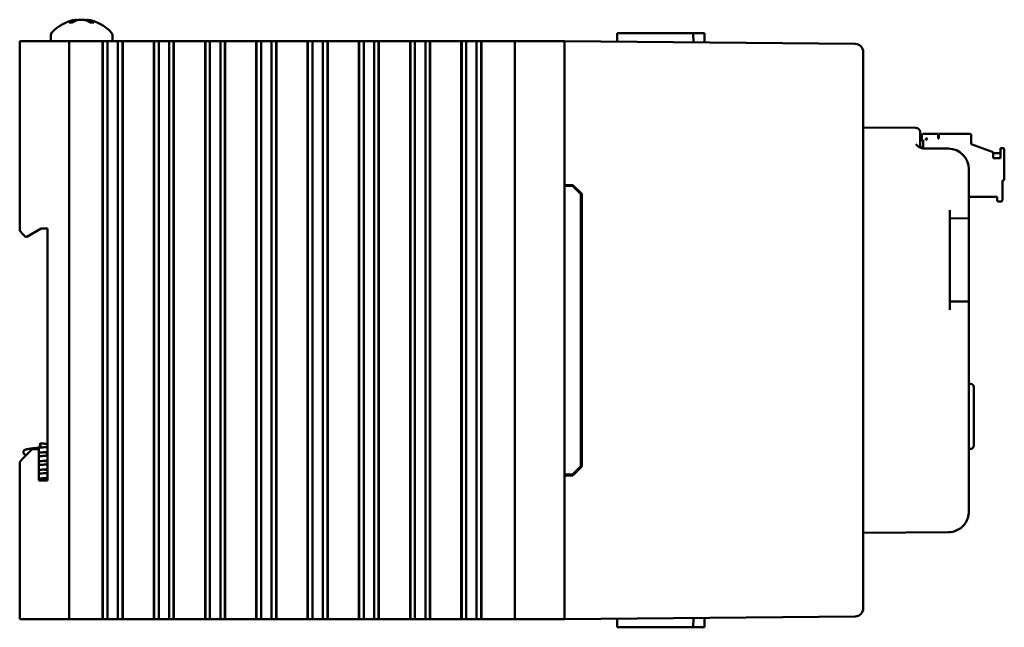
# Model space of a CAD drawing. Header units: inches. Extents: x 1.3 to 23.8, y 0.4 to 18.6.
# Tile 4 of 14: x 1.3 to 7.3, y 7.6 to 11.2. Entities that reach past the tile are written whole.
import ezdxf

# ---------------------------------------------------------------- set-up
doc = ezdxf.new("R2010")
doc.units = ezdxf.units.IN
doc.header["$LTSCALE"] = 0.8
doc.header["$MEASUREMENT"] = 0
doc.layers.add('Visible (ANSI)', color=7, linetype='Continuous', lineweight=50)

msp = doc.modelspace()

# ---------------------------------------------------------------- linework, layer by layer
at = {"layer": 'Visible (ANSI)'}
for p, q in [((1.6127, 11.2315), (1.5946, 11.2315)), ((1.637, 11.2475), (1.6374, 11.2426)), ((1.7006, 11.2475), (1.7001, 11.2419)), ((1.7408, 11.2315), (1.7219, 11.2315)), ((4.9146, 11.1666), (4.9142, 11.1138)), ((4.9146, 11.1666), (5.0141, 11.1666)), ((5.1629, 11.1666), (5.0141, 11.1666)), ((5.1629, 11.1666), (5.3749, 11.1666)), ((5.3749, 11.1666), (5.4431, 11.1666)), ((5.3749, 11.1666), (5.3754, 11.1098)), ((5.4431, 11.1666), (5.4436, 11.1092)), ((1.2938, 11.1166), (1.3138, 11.1166)), ((1.2938, 11.1166), (1.2938, 9.9676)), ((1.5738, 11.1166), (1.3138, 11.1166)), ((1.4823, 11.1547), (1.4823, 11.1166)), ((1.5738, 11.1166), (1.5938, 11.1166)), ((1.5938, 7.6166), (1.5938, 11.1166)), ((1.6138, 11.1166), (1.5938, 11.1166)), ((1.6138, 11.1166), (1.7915, 11.1166)), ((1.7956, 11.1166), (1.7915, 11.1166)), ((1.7968, 11.1166), (1.7956, 11.1166)), ((1.7956, 7.6166), (1.7956, 11.1166)), ((1.7979, 11.1166), (1.7968, 11.1166)), ((1.7968, 7.6166), (1.7968, 11.1166)), ((1.8132, 11.1166), (1.7979, 11.1166)), ((1.7979, 7.6166), (1.7979, 11.1166)), ((1.8132, 11.1166), (1.8253, 11.1166)), ((1.8253, 11.1166), (1.8421, 11.1166)), ((1.8253, 11.1166), (1.8253, 7.6166)), ((1.8421, 11.1166), (1.856, 11.1166)), ((1.8553, 11.1547), (1.8553, 11.1166)), ((1.8576, 11.1166), (1.856, 11.1166)), ((1.8576, 11.1166), (1.8715, 11.1166)), ((1.8715, 11.1166), (1.8883, 11.1166)), ((1.8883, 11.1166), (1.9004, 11.1166)), ((1.8883, 7.6166), (1.8883, 11.1166)), ((1.9157, 11.1166), (1.9004, 11.1166)), ((1.9169, 11.1166), (1.9157, 11.1166)), ((1.9157, 7.6166), (1.9157, 11.1166)), ((1.918, 11.1166), (1.9169, 11.1166)), ((1.9169, 7.6166), (1.9169, 11.1166)), ((1.9222, 11.1166), (1.918, 11.1166)), ((1.918, 7.6166), (1.918, 11.1166)), ((1.9222, 11.1166), (2.102, 11.1166)), ((2.1062, 11.1166), (2.102, 11.1166)), ((2.1073, 11.1166), (2.1062, 11.1166)), ((2.1062, 7.6166), (2.1062, 11.1166)), ((2.1085, 11.1166), (2.1073, 11.1166)), ((2.1073, 7.6166), (2.1073, 11.1166)), ((2.1238, 11.1166), (2.1085, 11.1166)), ((2.1085, 7.6166), (2.1085, 11.1166)), ((2.1238, 11.1166), (2.1359, 11.1166)), ((2.1359, 11.1166), (2.1527, 11.1166)), ((2.1359, 11.1166), (2.1359, 7.6166)), ((2.1527, 11.1166), (2.1666, 11.1166)), ((2.1682, 11.1166), (2.1666, 11.1166)), ((2.1682, 11.1166), (2.1821, 11.1166)), ((2.1821, 11.1166), (2.1989, 11.1166)), ((2.1989, 11.1166), (2.211, 11.1166)), ((2.1989, 7.6166), (2.1989, 11.1166)), ((2.2263, 11.1166), (2.211, 11.1166)), ((2.2274, 11.1166), (2.2263, 11.1166)), ((2.2263, 7.6166), (2.2263, 11.1166)), ((2.2286, 11.1166), (2.2274, 11.1166)), ((2.2274, 7.6166), (2.2274, 11.1166)), ((2.2327, 11.1166), (2.2286, 11.1166)), ((2.2286, 7.6166), (2.2286, 11.1166)), ((2.2327, 11.1166), (2.4126, 11.1166)), ((2.4167, 11.1166), (2.4126, 11.1166)), ((2.4179, 11.1166), (2.4167, 11.1166)), ((2.4167, 7.6166), (2.4167, 11.1166)), ((2.4191, 11.1166), (2.4179, 11.1166)), ((2.4179, 7.6166), (2.4179, 11.1166)), ((2.4343, 11.1166), (2.4191, 11.1166)), ((2.4191, 7.6166), (2.4191, 11.1166)), ((2.4343, 11.1166), (2.4464, 11.1166)), ((2.4464, 11.1166), (2.4633, 11.1166)), ((2.4464, 11.1166), (2.4464, 7.6166)), ((2.4633, 11.1166), (2.4771, 11.1166)), ((2.4787, 11.1166), (2.4771, 11.1166)), ((2.4787, 11.1166), (2.4926, 11.1166)), ((2.4926, 11.1166), (2.5095, 11.1166)), ((2.5095, 11.1166), (2.5215, 11.1166)), ((2.5095, 7.6166), (2.5095, 11.1166)), ((2.5368, 11.1166), (2.5215, 11.1166)), ((2.538, 11.1166), (2.5368, 11.1166)), ((2.5368, 7.6166), (2.5368, 11.1166)), ((2.5391, 11.1166), (2.538, 11.1166)), ((2.538, 7.6166), (2.538, 11.1166)), ((2.5433, 11.1166), (2.5391, 11.1166)), ((2.5391, 7.6166), (2.5391, 11.1166)), ((2.5433, 11.1166), (2.7231, 11.1166)), ((2.7273, 11.1166), (2.7231, 11.1166)), ((2.7285, 11.1166), (2.7273, 11.1166)), ((2.7273, 7.6166), (2.7273, 11.1166)), ((2.7296, 11.1166), (2.7285, 11.1166)), ((2.7285, 7.6166), (2.7285, 11.1166)), ((2.7449, 11.1166), (2.7296, 11.1166)), ((2.7296, 7.6166), (2.7296, 11.1166)), ((2.7449, 11.1166), (2.757, 11.1166)), ((2.757, 11.1166), (2.7738, 11.1166)), ((2.757, 11.1166), (2.757, 7.6166)), ((2.7738, 11.1166), (2.7877, 11.1166)), ((2.7893, 11.1166), (2.7877, 11.1166)), ((2.7893, 11.1166), (2.8032, 11.1166)), ((2.8032, 11.1166), (2.82, 11.1166)), ((2.82, 11.1166), (2.8321, 11.1166)), ((2.82, 7.6166), (2.82, 11.1166)), ((2.8474, 11.1166), (2.8321, 11.1166)), ((2.8485, 11.1166), (2.8474, 11.1166)), ((2.8474, 7.6166), (2.8474, 11.1166)), ((2.8497, 11.1166), (2.8485, 11.1166)), ((2.8485, 7.6166), (2.8485, 11.1166)), ((2.8538, 11.1166), (2.8497, 11.1166)), ((2.8497, 7.6166), (2.8497, 11.1166)), ((2.8538, 11.1166), (3.0337, 11.1166)), ((3.0379, 11.1166), (3.0337, 11.1166)), ((3.039, 11.1166), (3.0379, 11.1166)), ((3.0379, 7.6166), (3.0379, 11.1166)), ((3.0402, 11.1166), (3.039, 11.1166)), ((3.039, 7.6166), (3.039, 11.1166)), ((3.0555, 11.1166), (3.0402, 11.1166)), ((3.0402, 7.6166), (3.0402, 11.1166)), ((3.0555, 11.1166), (3.0675, 11.1166)), ((3.0675, 11.1166), (3.0844, 11.1166)), ((3.0675, 11.1166), (3.0675, 7.6166)), ((3.0844, 11.1166), (3.0982, 11.1166)), ((3.0999, 11.1166), (3.0982, 11.1166)), ((3.0999, 11.1166), (3.1137, 11.1166)), ((3.1137, 11.1166), (3.1306, 11.1166)), ((3.1306, 11.1166), (3.1426, 11.1166)), ((3.1306, 7.6166), (3.1306, 11.1166)), ((3.1579, 11.1166), (3.1426, 11.1166)), ((3.1591, 11.1166), (3.1579, 11.1166)), ((3.1579, 7.6166), (3.1579, 11.1166)), ((3.1602, 11.1166), (3.1591, 11.1166)), ((3.1591, 7.6166), (3.1591, 11.1166)), ((3.1644, 11.1166), (3.1602, 11.1166)), ((3.1602, 7.6166), (3.1602, 11.1166)), ((3.1644, 11.1166), (3.3443, 11.1166)), ((3.3484, 11.1166), (3.3443, 11.1166)), ((3.3496, 11.1166), (3.3484, 11.1166)), ((3.3484, 7.6166), (3.3484, 11.1166)), ((3.3507, 11.1166), (3.3496, 11.1166)), ((3.3496, 7.6166), (3.3496, 11.1166)), ((3.366, 11.1166), (3.3507, 11.1166)), ((3.3507, 7.6166), (3.3507, 11.1166)), ((3.366, 11.1166), (3.3781, 11.1166)), ((3.3781, 11.1166), (3.3949, 11.1166)), ((3.3781, 11.1166), (3.3781, 7.6166)), ((3.3949, 11.1166), (3.4088, 11.1166)), ((3.4104, 11.1166), (3.4088, 11.1166)), ((3.4104, 11.1166), (3.4243, 11.1166)), ((3.4243, 11.1166), (3.4411, 11.1166)), ((3.4411, 11.1166), (3.4532, 11.1166)), ((3.4411, 7.6166), (3.4411, 11.1166)), ((3.4685, 11.1166), (3.4532, 11.1166)), ((3.4696, 11.1166), (3.4685, 11.1166)), ((3.4685, 7.6166), (3.4685, 11.1166)), ((3.4708, 11.1166), (3.4696, 11.1166)), ((3.4696, 7.6166), (3.4696, 11.1166)), ((3.4749, 11.1166), (3.4708, 11.1166)), ((3.4708, 7.6166), (3.4708, 11.1166)), ((3.4749, 11.1166), (3.6548, 11.1166)), ((3.659, 11.1166), (3.6548, 11.1166)), ((3.6601, 11.1166), (3.659, 11.1166)), ((3.659, 7.6166), (3.659, 11.1166)), ((3.6613, 11.1166), (3.6601, 11.1166)), ((3.6601, 7.6166), (3.6601, 11.1166)), ((3.6766, 11.1166), (3.6613, 11.1166)), ((3.6613, 7.6166), (3.6613, 11.1166)), ((3.6766, 11.1166), (3.6886, 11.1166)), ((3.6886, 11.1166), (3.7055, 11.1166)), ((3.6886, 11.1166), (3.6886, 7.6166)), ((3.7055, 11.1166), (3.7193, 11.1166)), ((3.721, 11.1166), (3.7193, 11.1166)), ((3.721, 11.1166), (3.7348, 11.1166)), ((3.7348, 11.1166), (3.7517, 11.1166)), ((3.7517, 11.1166), (3.7637, 11.1166)), ((3.7517, 7.6166), (3.7517, 11.1166)), ((3.779, 11.1166), (3.7637, 11.1166)), ((3.7802, 11.1166), (3.779, 11.1166)), ((3.779, 7.6166), (3.779, 11.1166)), ((3.7813, 11.1166), (3.7802, 11.1166)), ((3.7802, 7.6166), (3.7802, 11.1166)), ((3.7855, 11.1166), (3.7813, 11.1166)), ((3.7813, 7.6166), (3.7813, 11.1166)), ((3.7855, 11.1166), (3.9654, 11.1166)), ((3.9695, 11.1166), (3.9654, 11.1166)), ((3.9707, 11.1166), (3.9695, 11.1166)), ((3.9695, 7.6166), (3.9695, 11.1166)), ((3.9718, 11.1166), (3.9707, 11.1166)), ((3.9707, 7.6166), (3.9707, 11.1166)), ((3.9871, 11.1166), (3.9718, 11.1166)), ((3.9718, 7.6166), (3.9718, 11.1166)), ((3.9871, 11.1166), (3.9992, 11.1166)), ((3.9992, 11.1166), (4.016, 11.1166)), ((3.9992, 11.1166), (3.9992, 7.6166)), ((4.016, 11.1166), (4.0299, 11.1166)), ((4.0315, 11.1166), (4.0299, 11.1166)), ((4.0315, 11.1166), (4.0454, 11.1166)), ((4.0454, 11.1166), (4.0622, 11.1166)), ((4.0622, 7.6166), (4.0622, 11.1166)), ((4.0622, 11.1166), (4.0743, 11.1166)), ((4.0896, 11.1166), (4.0743, 11.1166)), ((4.0907, 11.1166), (4.0896, 11.1166)), ((4.0896, 7.6166), (4.0896, 11.1166)), ((4.0919, 11.1166), (4.0907, 11.1166)), ((4.0907, 7.6166), (4.0907, 11.1166)), ((4.0961, 11.1166), (4.0919, 11.1166)), ((4.0919, 7.6166), (4.0919, 11.1166)), ((4.0961, 11.1166), (4.2188, 11.1166)), ((4.2938, 11.1166), (4.2188, 11.1166)), ((4.2938, 11.1166), (4.3138, 11.1166)), ((4.2938, 11.1166), (4.2938, 7.6166)), ((4.5738, 11.1166), (4.3138, 11.1166)), ((4.5738, 11.1166), (4.5938, 11.1166)), ((6.3552, 11.1012), (4.5938, 11.1166)), ((4.5938, 7.6166), (4.5938, 11.1166)), ((6.4048, 11.0512), (6.4048, 11.0508)), ((6.4048, 7.6824), (6.4048, 11.0508)), ((6.724, 10.5923), (6.4048, 10.5951)), ((6.7488, 10.5673), (6.7488, 10.5423)), ((6.7488, 10.493), (6.7488, 10.5423)), ((6.7488, 10.517), (6.7675, 10.517)), ((6.7596, 10.5445), (6.7596, 10.517)), ((6.7675, 10.4688), (6.7675, 10.517)), ((6.858, 10.5563), (6.7714, 10.5563)), ((6.7832, 10.5288), (6.795, 10.5288)), ((6.7832, 10.517), (6.795, 10.5288)), ((6.7832, 10.517), (6.7832, 10.5288)), ((6.858, 10.5288), (6.858, 10.5563)), ((6.862, 10.5288), (6.858, 10.5288)), ((7.0509, 10.5563), (6.862, 10.5563)), ((6.862, 10.5563), (6.862, 10.5288)), ((7.0588, 10.4933), (7.0588, 10.5484)), ((6.9209, 10.4667), (6.7671, 10.468)), ((7.0588, 10.4933), (7.1927, 10.4446)), ((7.1927, 10.4083), (7.1927, 10.4446)), ((7.2517, 10.4697), (7.236, 10.4697)), ((7.236, 10.4697), (7.236, 10.4083)), ((7.2596, 10.2807), (7.2596, 10.4618)), ((7.236, 10.4382), (7.1927, 10.4382)), ((7.236, 10.4083), (7.1927, 10.4083)), ((7.0448, 10.0947), (7.0448, 10.3417)), ((7.2478, 10.1547), (7.2478, 10.2729)), ((7.2478, 10.2729), (7.2517, 10.2729)), ((4.5938, 10.2466), (4.6459, 10.2461)), ((4.5938, 10.2416), (4.6438, 10.2412)), ((4.6438, 10.2412), (4.6938, 10.1907)), ((4.6459, 10.2461), (4.6988, 10.1928)), ((4.6938, 8.5425), (4.6938, 10.1907)), ((4.6988, 10.1928), (4.6988, 8.5404)), ((7.0448, 10.1744), (7.2163, 10.1744)), ((7.2163, 10.1744), (7.2163, 10.1547)), ((7.2242, 10.1469), (7.2399, 10.1469)), ((6.9288, 9.4907), (6.9288, 10.0937)), ((7.0448, 10.0947), (7.0448, 10.0447)), ((6.9288, 10.0437), (7.0448, 10.0447)), ((7.0448, 9.9947), (7.0448, 10.0447)), ((1.3138, 9.9476), (1.2938, 9.9676)), ((1.3372, 9.9326), (1.4238, 9.9826)), ((1.4238, 9.9826), (1.4618, 9.9826)), ((1.4618, 9.9826), (1.4618, 8.4556)), ((7.0448, 9.9947), (7.0448, 9.5897)), ((1.3138, 9.9476), (1.3288, 9.9326)), ((1.3288, 9.9326), (1.3372, 9.9326)), ((7.0448, 9.5397), (7.0448, 9.5897)), ((7.0448, 9.5397), (6.9288, 9.5407)), ((7.0448, 9.5397), (7.0448, 9.4897)), ((7.0448, 8.2676), (7.0448, 9.4897)), ((7.0555, 9.0422), (7.0448, 9.0425)), ((7.0748, 9.0222), (7.0748, 8.667)), ((1.4138, 8.6666), (1.4238, 8.6666)), ((1.4138, 8.6666), (1.4138, 8.6566)), ((1.4138, 8.6566), (1.4238, 8.6566)), ((1.4188, 8.6666), (1.4188, 8.6816)), ((1.4188, 8.6554), (1.4188, 8.6566)), ((1.4238, 8.6666), (1.4238, 8.6566)), ((1.3698, 8.6456), (1.3138, 8.5896)), ((1.4098, 8.6456), (1.3698, 8.6456)), ((1.4098, 8.4556), (1.4098, 8.6456)), ((7.0555, 8.647), (7.0448, 8.6467)), ((1.2938, 8.5696), (1.3138, 8.5896)), ((1.2938, 8.5696), (1.2938, 7.6166)), ((4.6938, 8.5425), (4.6438, 8.492)), ((4.6988, 8.5404), (4.6459, 8.4871)), ((4.5938, 8.4916), (4.6438, 8.492)), ((4.6459, 8.4871), (4.5938, 8.4866)), ((1.4618, 8.4556), (1.4098, 8.4556)), ((6.4048, 8.1381), (6.9209, 8.1426)), ((6.4048, 7.6824), (6.4048, 7.682)), ((1.3138, 7.6166), (1.2938, 7.6166)), ((1.5738, 7.6166), (1.3138, 7.6166)), ((1.5938, 7.6166), (1.5738, 7.6166)), ((1.5938, 7.6166), (1.6138, 7.6166)), ((1.7915, 7.6166), (1.6138, 7.6166)), ((1.7915, 7.6166), (1.7956, 7.6166)), ((1.7968, 7.6166), (1.7956, 7.6166)), ((1.7979, 7.6166), (1.7968, 7.6166)), ((1.8132, 7.6166), (1.7979, 7.6166)), ((1.8253, 7.6166), (1.8132, 7.6166)), ((1.8421, 7.6166), (1.8253, 7.6166)), ((1.856, 7.6166), (1.8421, 7.6166)), ((1.856, 7.6166), (1.8576, 7.6166)), ((1.8715, 7.6166), (1.8576, 7.6166)), ((1.8883, 7.6166), (1.8715, 7.6166)), ((1.9004, 7.6166), (1.8883, 7.6166)), ((1.9157, 7.6166), (1.9004, 7.6166)), ((1.9169, 7.6166), (1.9157, 7.6166)), ((1.918, 7.6166), (1.9169, 7.6166)), ((1.918, 7.6166), (1.9222, 7.6166)), ((2.102, 7.6166), (1.9222, 7.6166)), ((2.102, 7.6166), (2.1062, 7.6166)), ((2.1073, 7.6166), (2.1062, 7.6166)), ((2.1085, 7.6166), (2.1073, 7.6166)), ((2.1238, 7.6166), (2.1085, 7.6166)), ((2.1359, 7.6166), (2.1238, 7.6166)), ((2.1527, 7.6166), (2.1359, 7.6166)), ((2.1666, 7.6166), (2.1527, 7.6166)), ((2.1666, 7.6166), (2.1682, 7.6166)), ((2.1821, 7.6166), (2.1682, 7.6166)), ((2.1989, 7.6166), (2.1821, 7.6166)), ((2.211, 7.6166), (2.1989, 7.6166)), ((2.2263, 7.6166), (2.211, 7.6166)), ((2.2274, 7.6166), (2.2263, 7.6166)), ((2.2286, 7.6166), (2.2274, 7.6166)), ((2.2286, 7.6166), (2.2327, 7.6166)), ((2.4126, 7.6166), (2.2327, 7.6166)), ((2.4126, 7.6166), (2.4167, 7.6166)), ((2.4179, 7.6166), (2.4167, 7.6166)), ((2.4191, 7.6166), (2.4179, 7.6166)), ((2.4343, 7.6166), (2.4191, 7.6166)), ((2.4464, 7.6166), (2.4343, 7.6166)), ((2.4633, 7.6166), (2.4464, 7.6166)), ((2.4771, 7.6166), (2.4633, 7.6166)), ((2.4771, 7.6166), (2.4787, 7.6166)), ((2.4926, 7.6166), (2.4787, 7.6166)), ((2.5095, 7.6166), (2.4926, 7.6166)), ((2.5215, 7.6166), (2.5095, 7.6166)), ((2.5368, 7.6166), (2.5215, 7.6166)), ((2.538, 7.6166), (2.5368, 7.6166)), ((2.5391, 7.6166), (2.538, 7.6166)), ((2.5391, 7.6166), (2.5433, 7.6166)), ((2.7231, 7.6166), (2.5433, 7.6166)), ((2.7231, 7.6166), (2.7273, 7.6166)), ((2.7285, 7.6166), (2.7273, 7.6166)), ((2.7296, 7.6166), (2.7285, 7.6166)), ((2.7449, 7.6166), (2.7296, 7.6166)), ((2.757, 7.6166), (2.7449, 7.6166)), ((2.7738, 7.6166), (2.757, 7.6166)), ((2.7877, 7.6166), (2.7738, 7.6166)), ((2.7877, 7.6166), (2.7893, 7.6166)), ((2.8032, 7.6166), (2.7893, 7.6166)), ((2.82, 7.6166), (2.8032, 7.6166)), ((2.8321, 7.6166), (2.82, 7.6166)), ((2.8474, 7.6166), (2.8321, 7.6166)), ((2.8485, 7.6166), (2.8474, 7.6166)), ((2.8497, 7.6166), (2.8485, 7.6166)), ((2.8497, 7.6166), (2.8538, 7.6166)), ((3.0337, 7.6166), (2.8538, 7.6166)), ((3.0337, 7.6166), (3.0379, 7.6166)), ((3.039, 7.6166), (3.0379, 7.6166)), ((3.0402, 7.6166), (3.039, 7.6166)), ((3.0555, 7.6166), (3.0402, 7.6166)), ((3.0675, 7.6166), (3.0555, 7.6166)), ((3.0844, 7.6166), (3.0675, 7.6166)), ((3.0982, 7.6166), (3.0844, 7.6166)), ((3.0982, 7.6166), (3.0999, 7.6166)), ((3.1137, 7.6166), (3.0999, 7.6166)), ((3.1306, 7.6166), (3.1137, 7.6166)), ((3.1426, 7.6166), (3.1306, 7.6166)), ((3.1579, 7.6166), (3.1426, 7.6166)), ((3.1591, 7.6166), (3.1579, 7.6166)), ((3.1602, 7.6166), (3.1591, 7.6166)), ((3.1602, 7.6166), (3.1644, 7.6166)), ((3.3443, 7.6166), (3.1644, 7.6166)), ((3.3443, 7.6166), (3.3484, 7.6166)), ((3.3496, 7.6166), (3.3484, 7.6166)), ((3.3507, 7.6166), (3.3496, 7.6166)), ((3.366, 7.6166), (3.3507, 7.6166)), ((3.3781, 7.6166), (3.366, 7.6166)), ((3.3949, 7.6166), (3.3781, 7.6166)), ((3.4088, 7.6166), (3.3949, 7.6166)), ((3.4088, 7.6166), (3.4104, 7.6166)), ((3.4243, 7.6166), (3.4104, 7.6166)), ((3.4411, 7.6166), (3.4243, 7.6166)), ((3.4532, 7.6166), (3.4411, 7.6166)), ((3.4685, 7.6166), (3.4532, 7.6166)), ((3.4696, 7.6166), (3.4685, 7.6166)), ((3.4708, 7.6166), (3.4696, 7.6166)), ((3.4708, 7.6166), (3.4749, 7.6166)), ((3.6548, 7.6166), (3.4749, 7.6166)), ((3.6548, 7.6166), (3.659, 7.6166)), ((3.6601, 7.6166), (3.659, 7.6166)), ((3.6613, 7.6166), (3.6601, 7.6166)), ((3.6766, 7.6166), (3.6613, 7.6166)), ((3.6886, 7.6166), (3.6766, 7.6166)), ((3.7055, 7.6166), (3.6886, 7.6166)), ((3.7193, 7.6166), (3.7055, 7.6166)), ((3.7193, 7.6166), (3.721, 7.6166)), ((3.7348, 7.6166), (3.721, 7.6166)), ((3.7517, 7.6166), (3.7348, 7.6166)), ((3.7637, 7.6166), (3.7517, 7.6166)), ((3.779, 7.6166), (3.7637, 7.6166)), ((3.7802, 7.6166), (3.779, 7.6166)), ((3.7813, 7.6166), (3.7802, 7.6166)), ((3.7813, 7.6166), (3.7855, 7.6166)), ((3.9654, 7.6166), (3.7855, 7.6166)), ((3.9654, 7.6166), (3.9695, 7.6166)), ((3.9707, 7.6166), (3.9695, 7.6166)), ((3.9718, 7.6166), (3.9707, 7.6166)), ((3.9871, 7.6166), (3.9718, 7.6166)), ((3.9992, 7.6166), (3.9871, 7.6166)), ((4.016, 7.6166), (3.9992, 7.6166)), ((4.0299, 7.6166), (4.016, 7.6166)), ((4.0299, 7.6166), (4.0315, 7.6166)), ((4.0454, 7.6166), (4.0315, 7.6166)), ((4.0622, 7.6166), (4.0454, 7.6166)), ((4.0743, 7.6166), (4.0622, 7.6166)), ((4.0896, 7.6166), (4.0743, 7.6166)), ((4.0907, 7.6166), (4.0896, 7.6166)), ((4.0919, 7.6166), (4.0907, 7.6166)), ((4.0919, 7.6166), (4.0961, 7.6166)), ((4.2188, 7.6166), (4.0961, 7.6166)), ((4.2188, 7.6166), (4.2938, 7.6166)), ((4.3138, 7.6166), (4.2938, 7.6166)), ((4.5738, 7.6166), (4.3138, 7.6166)), ((4.5938, 7.6166), (4.5738, 7.6166)), ((4.5938, 7.6166), (6.3552, 7.632)), ((4.9146, 7.5666), (4.9142, 7.6194)), ((5.3749, 7.5666), (5.3754, 7.6234)), ((5.4431, 7.5666), (5.4436, 7.624)), ((4.9146, 7.5666), (5.0141, 7.5666)), ((5.1629, 7.5666), (5.0141, 7.5666)), ((5.1629, 7.5666), (5.3749, 7.5666)), ((5.3749, 7.5666), (5.4431, 7.5666))]:
    msp.add_line(p, q, dxfattribs=at)
for centre, radius, start, end in [((1.6688, 11.0072), 0.2424, 97.54366, 138.45912), ((1.6688, 11.0072), 0.2424, 41.54088, 82.45634), ((1.5023, 11.1547), 0.02, 138.45912, 180), ((1.8353, 11.1547), 0.02, 0, 41.54088), ((6.3548, 11.0512), 0.05, 0, 89.5), ((6.7238, 10.5673), 0.025, 0, 89.5), ((6.7714, 10.5445), 0.0118, 90, 180), ((7.0509, 10.5484), 0.00787, 360, 90), ((6.7738, 10.493), 0.025, 180, 269.5), ((6.9198, 10.3417), 0.125, 0, 89.5), ((7.2517, 10.4618), 0.00787, 360, 90), ((7.2517, 10.2807), 0.00787, 270, 360), ((7.2242, 10.1547), 0.00787, 180, 270), ((7.2399, 10.1547), 0.00787, 270, 360), ((7.0548, 9.0222), 0.02, 0, 88), ((7.0548, 8.667), 0.02, 272, 0), ((6.9198, 8.2676), 0.125, 323.62792, 0), ((6.3548, 7.682), 0.05, 270.5, 0)]:
    msp.add_arc(centre, radius, start, end, dxfattribs=at)
for centre, major_axis, ratio, start_param, end_param in [((1.6751, 11.008), (-0.0317, 0.2402), 0.74634, 0.095241, 0.294141), ((1.6619, 11.008), (0.0291, 0.2405), 0.689166, 0.276812, 0.475712), ((1.6759, 11.008), (-0.0281, 0.2406), 0.659834, 5.813878, 6.012778), ((1.6757, 11.008), (-0.0291, 0.2405), 0.689166, 5.963289, 6.006373), ((1.6621, 11.008), (0.0304, 0.2403), 0.719342, 5.981502, 6.180402)]:
    msp.add_ellipse(centre, major_axis=major_axis, ratio=ratio, start_param=start_param, end_param=end_param, dxfattribs=at)
for points, knots in [([(1.5928, 11.231), (1.5928, 11.231), (1.5928, 11.231), (1.5933, 11.2313), (1.594, 11.2315), (1.5946, 11.2315)], [0.017596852, 0.017596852, 0.017596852, 0.017596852, 0.01762601, 0.01762601, 0.023499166, 0.023499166, 0.023499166, 0.023499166]), ([(1.637, 11.2475), (1.637, 11.2475), (1.6363, 11.2474), (1.6333, 11.2466), (1.631, 11.246), (1.6278, 11.2452), (1.6271, 11.245), (1.6265, 11.2448)], [0.06257948, 0.06257948, 0.06257948, 0.06257948, 0.0912553, 0.0912553, 0.12159464, 0.12159464, 0.12829742, 0.12829742, 0.12829742, 0.12829742]), ([(1.6446, 11.2448), (1.6473, 11.2456), (1.6509, 11.2463), (1.6586, 11.2472), (1.6628, 11.2475), (1.6708, 11.2475), (1.6751, 11.2474), (1.6829, 11.2466), (1.6866, 11.246), (1.6901, 11.2452), (1.6907, 11.245), (1.6913, 11.2448)], [0, 0, 0, 0, 0.030458, 0.030458, 0.060916, 0.060916, 0.0912553, 0.0912553, 0.1215946, 0.1215946, 0.1282974, 0.1282974, 0.1282974, 0.1282974]), ([(1.6929, 11.2448), (1.6902, 11.2456), (1.6867, 11.2463), (1.6789, 11.2472), (1.6747, 11.2475), (1.6701, 11.2475), (1.6694, 11.2475), (1.6688, 11.2475)], [0, 0, 0, 0, 0.03045798, 0.03045798, 0.06091597, 0.06091597, 0.06575635, 0.06575635, 0.06575635, 0.06575635]), ([(1.7101, 11.2448), (1.7073, 11.2456), (1.7049, 11.2463), (1.7015, 11.2472), (1.7007, 11.2475), (1.7006, 11.2475), (1.7006, 11.2475), (1.7006, 11.2475)], [0, 0, 0, 0, 0.03045798, 0.03045798, 0.06091597, 0.06091597, 0.06575635, 0.06575635, 0.06575635, 0.06575635]), ([(1.7408, 11.2315), (1.7414, 11.2315), (1.742, 11.2313), (1.7425, 11.231), (1.7425, 11.231), (1.7425, 11.231)], [0.070224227, 0.070224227, 0.070224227, 0.070224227, 0.076097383, 0.076097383, 0.076126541, 0.076126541, 0.076126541, 0.076126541]), ([(6.724, 10.4934), (6.724, 10.4934), (6.7241, 10.4933), (6.729, 10.4883), (6.734, 10.4833), (6.7435, 10.4759), (6.7483, 10.4727), (6.7587, 10.4688), (6.7631, 10.4681), (6.7671, 10.468)], [-0.000493, -0.000493, -0.000493, -0.000493, 0, 0, 0.0531307, 0.0531307, 0.0915083, 0.0915083, 0.1243596, 0.1243596, 0.1243596, 0.1243596]), ([(1.3337, 8.6095), (1.3331, 8.6097), (1.3324, 8.6099), (1.3293, 8.6108), (1.327, 8.6115), (1.3234, 8.6137), (1.3224, 8.6144), (1.3208, 8.6159), (1.32, 8.6167), (1.3182, 8.6191), (1.3172, 8.6209), (1.3161, 8.6246), (1.3159, 8.6265), (1.3162, 8.6302), (1.3167, 8.632), (1.3181, 8.6353), (1.3191, 8.6367), (1.3212, 8.6391), (1.3224, 8.64), (1.3247, 8.6416), (1.3259, 8.6422), (1.3291, 8.6436), (1.331, 8.6442), (1.3387, 8.6462), (1.3458, 8.6474), (1.3632, 8.6497), (1.3735, 8.6509), (1.3935, 8.6529), (1.4033, 8.6539), (1.4224, 8.6557), (1.4321, 8.6566), (1.4483, 8.6582), (1.4553, 8.6589), (1.4618, 8.6597)], [10.6320954, 10.6320954, 10.6320954, 10.6320954, 10.6428793, 10.6428793, 10.6873836, 10.6873836, 10.7012288, 10.7012288, 10.7125441, 10.7125441, 10.730398, 10.730398, 10.7465417, 10.7465417, 10.762578, 10.762578, 10.7786616, 10.7786616, 10.7951257, 10.7951257, 10.8147654, 10.8147654, 10.8511836, 10.8511836, 10.946321, 10.946321, 11.0369104, 11.0369104, 11.1112429, 11.1112429, 11.1836872, 11.1836872, 11.2408347, 11.2408347, 11.2408347, 11.2408347]), ([(1.4188, 8.6816), (1.4283, 8.6807), (1.438, 8.6798), (1.4521, 8.6784), (1.457, 8.6779), (1.4618, 8.6773)], [0, 0, 0, 0, 0.0728813, 0.0728813, 0.1135685, 0.1135685, 0.1135685, 0.1135685]), ([(1.3398, 8.6156), (1.3395, 8.6155), (1.3393, 8.6154), (1.3391, 8.6154), (1.3391, 8.6154), (1.3391, 8.6154)], [1.03827887, 1.03827887, 1.03827887, 1.03827887, 1.04986332, 1.04986332, 1.05567409, 1.05567409, 1.05567409, 1.05567409]), ([(1.4618, 8.6296), (1.4603, 8.6295), (1.4589, 8.6293), (1.4485, 8.6282), (1.4388, 8.6273), (1.4226, 8.6257), (1.4162, 8.6251), (1.4098, 8.6245)], [0.6525343, 0.6525343, 0.6525343, 0.6525343, 0.665026, 0.665026, 0.7400516, 0.7400516, 0.7890084, 0.7890084, 0.7890084, 0.7890084]), ([(1.4098, 8.602), (1.418, 8.6028), (1.4264, 8.6036), (1.4437, 8.6053), (1.4527, 8.6062), (1.4611, 8.6071), (1.4614, 8.6071), (1.4618, 8.6072)], [9.6232834, 9.6232834, 9.6232834, 9.6232834, 9.6864331, 9.6864331, 9.7579681, 9.7579681, 9.760998, 9.760998, 9.760998, 9.760998]), ([(1.4383, 8.6272), (1.4411, 8.627), (1.4438, 8.6267), (1.4517, 8.6259), (1.4569, 8.6254), (1.4618, 8.6248)], [1.53007516, 1.53007516, 1.53007516, 1.53007516, 1.55142895, 1.55142895, 1.59364175, 1.59364175, 1.59364175, 1.59364175]), ([(1.4618, 8.5771), (1.4616, 8.5771), (1.4615, 8.5771), (1.4526, 8.5761), (1.4429, 8.5752), (1.4255, 8.5735), (1.4175, 8.5727), (1.4098, 8.572)], [2.132603, 2.132603, 2.132603, 2.132603, 2.1336899, 2.1336899, 2.2094741, 2.2094741, 2.2690351, 2.2690351, 2.2690351, 2.2690351]), ([(1.4098, 8.5495), (1.4176, 8.5502), (1.4255, 8.551), (1.4423, 8.5526), (1.4514, 8.5535), (1.4603, 8.5545), (1.461, 8.5546), (1.4618, 8.5547)], [8.143196, 8.143196, 8.143196, 8.143196, 8.2028121, 8.2028121, 8.2744031, 8.2744031, 8.2809176, 8.2809176, 8.2809176, 8.2809176]), ([(1.4383, 8.5747), (1.4435, 8.5742), (1.4486, 8.5737), (1.4563, 8.5729), (1.4591, 8.5726), (1.4618, 8.5723)], [3.01023397, 3.01023397, 3.01023397, 3.01023397, 3.05058233, 3.05058233, 3.07379855, 3.07379855, 3.07379855, 3.07379855]), ([(1.4618, 8.5246), (1.4612, 8.5246), (1.4607, 8.5245), (1.4513, 8.5235), (1.4416, 8.5225), (1.4246, 8.5209), (1.4171, 8.5202), (1.4098, 8.5195)], [3.6126737, 3.6126737, 3.6126737, 3.6126737, 3.617369, 3.617369, 3.6928824, 3.6928824, 3.7491208, 3.7491208, 3.7491208, 3.7491208]), ([(1.4098, 8.497), (1.4172, 8.4977), (1.4247, 8.4984), (1.4413, 8.5), (1.4504, 8.5009), (1.4597, 8.5019), (1.4607, 8.502), (1.4618, 8.5022)], [6.6631286, 6.6631286, 6.6631286, 6.6631286, 6.7199111, 6.7199111, 6.7915469, 6.7915469, 6.8008555, 6.8008555, 6.8008555, 6.8008555]), ([(1.4618, 8.4721), (1.459, 8.4718), (1.4562, 8.4715), (1.4443, 8.4703), (1.4345, 8.4694), (1.4198, 8.468), (1.4148, 8.4675), (1.4098, 8.467)], [5.0925413, 5.0925413, 5.0925413, 5.0925413, 5.1163157, 5.1163157, 5.1906789, 5.1906789, 5.2290328, 5.2290328, 5.2290328, 5.2290328]), ([(1.4383, 8.5222), (1.444, 8.5217), (1.4495, 8.5211), (1.4572, 8.5203), (1.4595, 8.5201), (1.4618, 8.5198)], [4.49031185, 4.49031185, 4.49031185, 4.49031185, 4.53427084, 4.53427084, 4.55387222, 4.55387222, 4.55387222, 4.55387222]), ([(1.4383, 8.4697), (1.4425, 8.4693), (1.4466, 8.4689), (1.4544, 8.4681), (1.4582, 8.4677), (1.4618, 8.4673)], [5.97004701, 5.97004701, 5.97004701, 5.97004701, 6.00251243, 6.00251243, 6.03361818, 6.03361818, 6.03361818, 6.03361818]), ([(6.9209, 8.1426), (6.9209, 8.1426), (6.921, 8.1426), (6.939, 8.1428), (6.9563, 8.1468), (6.9834, 8.1593), (6.9935, 8.166), (7.0094, 8.1799), (7.0154, 8.1866), (7.0204, 8.1935)], [-0.0007569, -0.0007569, -0.0007569, -0.0007569, 0, 0, 0.1605033, 0.1605033, 0.2756155, 0.2756155, 0.369841, 0.369841, 0.369841, 0.369841])]:
    msp.add_open_spline(points, degree=3, knots=knots, dxfattribs=at)

doc.saveas('drawing.dxf')
